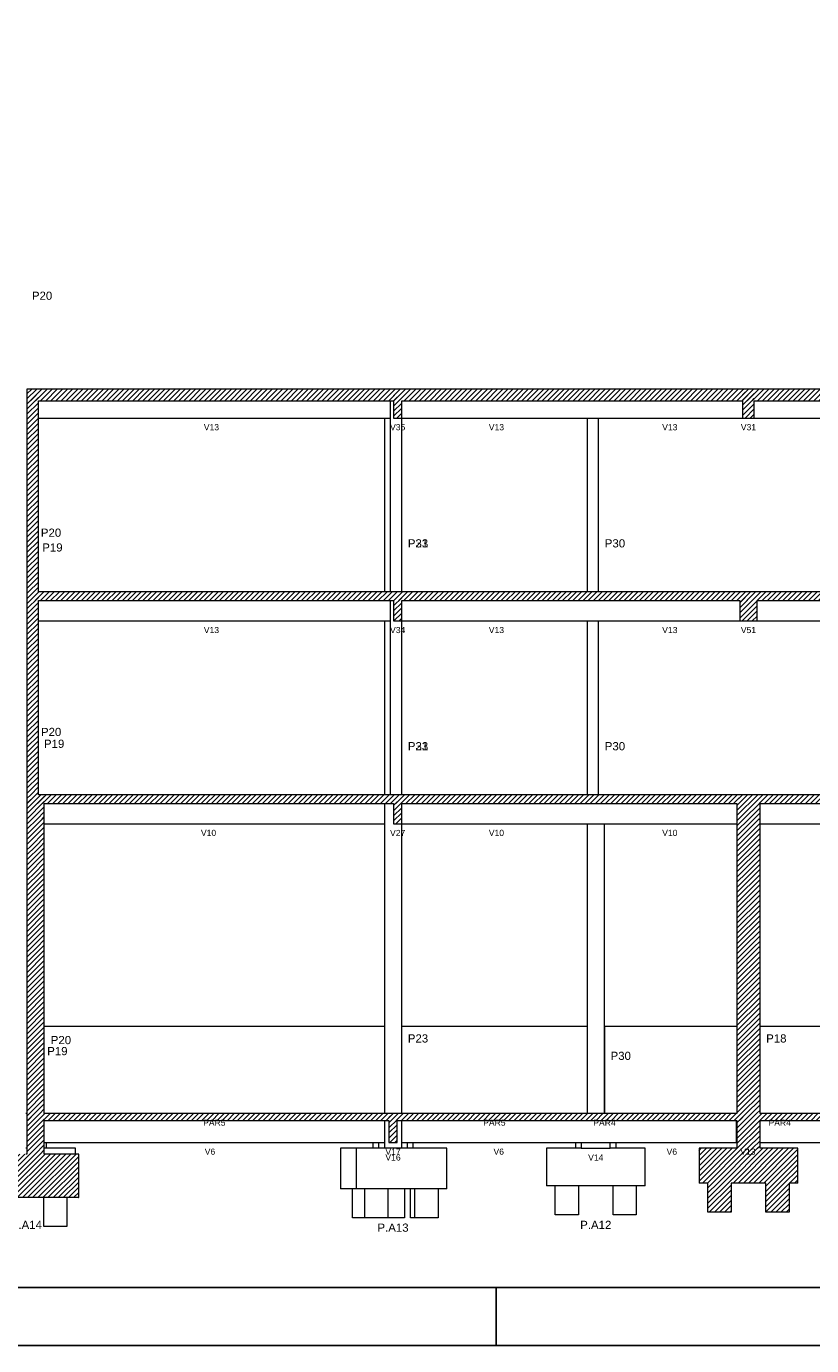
# Model space of a CAD drawing. Header units: millimetres. Extents: x 10 to 1250, y -62 to 528.
# Tile 91 of 256: x 98 to 111, y 69 to 91. Entities that reach past the tile are written whole.
import ezdxf

# ---------------------------------------------------------------- set-up
doc = ezdxf.new("R2010")
doc.units = ezdxf.units.MM
doc.header["$LTSCALE"] = 0.05
for name, color, linetype, lineweight in [('FO-Cotas', 5, 'Continuous', 5), ('FO-Níveis', 9, 'Continuous', 5), ('FO-Pilares pré-moldados', 3, 'Continuous', 20), ('FO-Seção das fundações', 9, 'Continuous', 5), ('FO-Títulos', 7, 'Continuous', 5)]:
    doc.layers.add(name, color=color, linetype=linetype, lineweight=lineweight)
doc.layers.add('FOLHA_PADRÃO', color=7, linetype='Continuous')
doc.styles.add('Arial', font='arial.ttf')
pattern_1 = [(45, (-251.032, -44.80222), (-0.08838835, 0.08838835), [])]

# ---------------------------------------------------------------- blocks, each defined once
blk = doc.blocks.new('A1EST. 1500')
at = {"layer": 'FOLHA_PADRÃO', "color": 1, "linetype": 'Continuous'}
for p, q in [((95.5, 0), (95.5, 1)), ((0, 0), (150.008, 0))]:
    blk.add_line(p, q, dxfattribs=at)
at = {"layer": 'FOLHA_PADRÃO', "color": 6, "linetype": 'Continuous'}
blk.add_lwpolyline([(149, 58.4), (149, 1), (1, 1), (1, 58.4), (149, 58.4)], dxfattribs=at)
blk = doc.blocks.new('CCCCC')
at = {"layer": 'FO-Níveis', "linetype": 'Continuous'}
h = blk.add_hatch(dxfattribs=at)
h.set_pattern_fill('ANSI31', color=256, style=0)
h.set_pattern_definition(pattern_1)
h.paths.add_polyline_path([(-56.727, 30.5647), (-43.787, 30.5647), (-43.787, 30.9647), (-56.727, 30.9647), (-56.727, 30.5647)])
h = blk.add_hatch(dxfattribs=at)
h.set_pattern_fill('ANSI31', color=256, style=0)
h.set_pattern_definition(pattern_1)
h.paths.add_polyline_path([(-56.727, 27.8747), (-56.327, 27.8747), (-56.327, 30.9647), (-56.727, 30.9647), (-56.727, 27.8747)])
h = blk.add_hatch(dxfattribs=at)
h.set_pattern_fill('ANSI31', color=256, style=0)
h.set_pattern_definition(pattern_1)
h.paths.add_polyline_path([(-44.067, 30.5647), (-31.615, 30.5647), (-31.615, 30.9647), (-44.067, 30.9647), (-44.067, 30.5647)])
h = blk.add_hatch(dxfattribs=at)
h.set_pattern_fill('ANSI31', color=256, style=0)
h.set_pattern_definition(pattern_1)
h.paths.add_polyline_path([(-44.067, 29.9647), (-43.787, 29.9647), (-43.787, 30.9647), (-44.067, 30.9647), (-44.067, 29.9647)])
h = blk.add_hatch(dxfattribs=at)
h.set_pattern_fill('ANSI31', color=256, style=0)
h.set_pattern_definition(pattern_1)
h.paths.add_polyline_path([(-32.015, 30.5647), (-24.149, 30.5647), (-24.149, 30.9647), (-32.015, 30.9647), (-32.015, 30.5647)])
h = blk.add_hatch(dxfattribs=at)
h.set_pattern_fill('ANSI31', color=256, style=0)
h.set_pattern_definition(pattern_1)
h.paths.add_polyline_path([(-32.015, 29.9647), (-31.615, 29.9647), (-31.615, 30.9647), (-32.015, 30.9647), (-32.015, 29.9647)])
h = blk.add_hatch(dxfattribs=at)
h.set_pattern_fill('ANSI31', color=256, style=0)
h.set_pattern_definition(pattern_1)
h.paths.add_polyline_path([(-56.727, 23.9647), (-56.327, 23.9647), (-56.327, 27.8747), (-56.727, 27.8747), (-56.727, 23.9647)])
h = blk.add_hatch(dxfattribs=at)
h.set_pattern_fill('ANSI31', color=256, style=0)
h.set_pattern_definition(pattern_1)
h.paths.add_polyline_path([(-56.727, 23.6647), (-43.787, 23.6647), (-43.787, 23.9647), (-56.727, 23.9647), (-56.727, 23.6647)])
h = blk.add_hatch(dxfattribs=at)
h.set_pattern_fill('ANSI31', color=256, style=0)
h.set_pattern_definition(pattern_1)
h.paths.add_polyline_path([(-56.727, 20.8747), (-56.327, 20.8747), (-56.327, 23.9647), (-56.727, 23.9647), (-56.727, 20.8747)])
h = blk.add_hatch(dxfattribs=at)
h.set_pattern_fill('ANSI31', color=256, style=0)
h.set_pattern_definition(pattern_1)
h.paths.add_polyline_path([(-44.067, 23.6647), (-31.5147, 23.6647), (-31.5147, 23.9647), (-44.067, 23.9647), (-44.067, 23.6647)])
h = blk.add_hatch(dxfattribs=at)
h.set_pattern_fill('ANSI31', color=256, style=0)
h.set_pattern_definition(pattern_1)
h.paths.add_polyline_path([(-44.067, 22.9647), (-43.787, 22.9647), (-43.787, 23.9647), (-44.067, 23.9647), (-44.067, 22.9647)])
h = blk.add_hatch(dxfattribs=at)
h.set_pattern_fill('ANSI31', color=256, style=0)
h.set_pattern_definition(pattern_1)
h.paths.add_polyline_path([(-32.115, 22.9647), (-31.515, 22.9647), (-31.515, 23.9647), (-32.115, 23.9647), (-32.115, 22.9647)])
h = blk.add_hatch(dxfattribs=at)
h.set_pattern_fill('ANSI31', color=256, style=0)
h.set_pattern_definition(pattern_1)
h.paths.add_polyline_path([(-32.1147, 23.6647), (-24.149, 23.6647), (-24.149, 23.9647), (-32.1147, 23.9647), (-32.1147, 23.6647)])
h = blk.add_hatch(dxfattribs=at)
h.set_pattern_fill('ANSI31', color=256, style=0)
h.set_pattern_definition(pattern_1)
h.paths.add_polyline_path([(-56.727, 16.9647), (-56.327, 16.9647), (-56.327, 20.8747), (-56.727, 20.8747), (-56.727, 16.9647)])
h = blk.add_hatch(dxfattribs=at)
h.set_pattern_fill('ANSI31', color=256, style=0)
h.set_pattern_definition(pattern_1)
h.paths.add_polyline_path([(-56.727, 16.6647), (-43.787, 16.6647), (-43.787, 16.9647), (-56.727, 16.9647), (-56.727, 16.6647)])
h = blk.add_hatch(dxfattribs=at)
h.set_pattern_fill('ANSI31', color=256, style=0)
h.set_pattern_definition(pattern_1)
h.paths.add_polyline_path([(-56.727, 16.1247), (-56.127, 16.1247), (-56.127, 16.9647), (-56.727, 16.9647), (-56.727, 16.1247)])
h = blk.add_hatch(dxfattribs=at)
h.set_pattern_fill('ANSI31', color=256, style=0)
h.set_pattern_definition(pattern_1)
h.paths.add_polyline_path([(-44.067, 16.6647), (-31.415, 16.6647), (-31.415, 16.9647), (-44.067, 16.9647), (-44.067, 16.6647)])
h = blk.add_hatch(dxfattribs=at)
h.set_pattern_fill('ANSI31', color=256, style=0)
h.set_pattern_definition(pattern_1)
h.paths.add_polyline_path([(-44.067, 15.9647), (-43.787, 15.9647), (-43.787, 16.9647), (-44.067, 16.9647), (-44.067, 15.9647)])
h = blk.add_hatch(dxfattribs=at)
h.set_pattern_fill('ANSI31', color=256, style=0)
h.set_pattern_definition(pattern_1)
h.paths.add_polyline_path([(-32.215, 16.6647), (-24.149, 16.6647), (-24.149, 16.9647), (-32.215, 16.9647), (-32.215, 16.6647)])
h = blk.add_hatch(dxfattribs=at)
h.set_pattern_fill('ANSI31', color=256, style=0)
h.set_pattern_definition(pattern_1)
h.paths.add_polyline_path([(-32.215, 16.1247), (-31.415, 16.1247), (-31.415, 16.9647), (-32.215, 16.9647), (-32.215, 16.1247)])
h = blk.add_hatch(dxfattribs=at)
h.set_pattern_fill('ANSI31', color=256, style=0)
h.set_pattern_definition(pattern_1)
h.paths.add_polyline_path([(-56.727, 15.1847), (-56.127, 15.1847), (-56.127, 16.1247), (-56.727, 16.1247), (-56.727, 15.1847)])
h = blk.add_hatch(dxfattribs=at)
h.set_pattern_fill('ANSI31', color=256, style=0)
h.set_pattern_definition(pattern_1)
h.paths.add_polyline_path([(-32.215, 15.1847), (-31.415, 15.1847), (-31.415, 16.1247), (-32.215, 16.1247), (-32.215, 15.1847)])
h = blk.add_hatch(dxfattribs=at)
h.set_pattern_fill('ANSI31', color=256, style=0)
h.set_pattern_definition(pattern_1)
h.paths.add_polyline_path([(-56.727, 14.2647), (-56.127, 14.2647), (-56.127, 15.1847), (-56.727, 15.1847), (-56.727, 14.2647)])
h = blk.add_hatch(dxfattribs=at)
h.set_pattern_fill('ANSI31', color=256, style=0)
h.set_pattern_definition(pattern_1)
h.paths.add_polyline_path([(-32.215, 14.2647), (-31.415, 14.2647), (-31.415, 15.1847), (-32.215, 15.1847), (-32.215, 14.2647)])
h = blk.add_hatch(dxfattribs=at)
h.set_pattern_fill('ANSI31', color=256, style=0)
h.set_pattern_definition(pattern_1)
h.paths.add_polyline_path([(-56.727, 11.7047), (-56.127, 11.7047), (-56.127, 14.2647), (-56.727, 14.2647), (-56.727, 11.7047)])
h = blk.add_hatch(dxfattribs=at)
h.set_pattern_fill('ANSI31', color=256, style=0)
h.set_pattern_definition(pattern_1)
h.paths.add_polyline_path([(-32.215, 11.7047), (-31.415, 11.7047), (-31.415, 14.2647), (-32.215, 14.2647), (-32.215, 11.7047)])
h = blk.add_hatch(dxfattribs=at)
h.set_pattern_fill('ANSI31', color=256, style=0)
h.set_pattern_definition(pattern_1)
h.paths.add_polyline_path([(-56.727, 5.9647), (-56.127, 5.9647), (-56.127, 11.7047), (-56.727, 11.7047), (-56.727, 5.9647)])
h = blk.add_hatch(dxfattribs=at)
h.set_pattern_fill('ANSI31', color=256, style=0)
h.set_pattern_definition(pattern_1)
h.paths.add_polyline_path([(-32.215, 5.9647), (-31.415, 5.9647), (-31.415, 11.7047), (-32.215, 11.7047), (-32.215, 5.9647)])
h = blk.add_hatch(dxfattribs=at)
h.set_pattern_fill('ANSI31', color=256, style=0)
h.set_pattern_definition(pattern_1)
h.paths.add_polyline_path([(-56.727, 5.7247), (-43.947, 5.7247), (-43.947, 5.9647), (-56.727, 5.9647), (-56.727, 5.7247)])
h = blk.add_hatch(dxfattribs=at)
h.set_pattern_fill('ANSI31', color=256, style=0)
h.set_pattern_definition(pattern_1)
h.paths.add_polyline_path([(-56.727, 4.5647), (-56.127, 4.5647), (-56.127, 5.9647), (-56.727, 5.9647), (-56.727, 4.5647)])
h = blk.add_hatch(dxfattribs=at)
h.set_pattern_fill('ANSI31', color=256, style=0)
h.set_pattern_definition(pattern_1)
h.paths.add_polyline_path([(-44.227, 5.7247), (-31.415, 5.7247), (-31.415, 5.9647), (-44.227, 5.9647), (-44.227, 5.7247)])
h = blk.add_hatch(dxfattribs=at)
h.set_pattern_fill('ANSI31', color=256, style=0)
h.set_pattern_definition(pattern_1)
h.paths.add_polyline_path([(-44.227, 4.9647), (-43.947, 4.9647), (-43.947, 5.9647), (-44.227, 5.9647), (-44.227, 4.9647)])
h = blk.add_hatch(dxfattribs=at)
h.set_pattern_fill('ANSI31', color=256, style=0)
h.set_pattern_definition(pattern_1)
h.paths.add_polyline_path([(-32.2342, 5.7247), (-23.689, 5.7247), (-23.689, 5.9647), (-32.2342, 5.9647), (-32.2342, 5.7247)])
h = blk.add_hatch(dxfattribs=at)
h.set_pattern_fill('ANSI31', color=256, style=0)
h.set_pattern_definition(pattern_1)
h.paths.add_polyline_path([(-32.215, 4.7647), (-31.415, 4.7647), (-31.415, 5.9647), (-32.215, 5.9647), (-32.215, 4.7647)])
h = blk.add_hatch(dxfattribs=at)
h.set_pattern_fill('ANSI31', color=256, style=0)
h.set_pattern_definition(pattern_1)
h.paths.add_polyline_path([(-58.5553, 3.0647), (-54.9387, 3.0647), (-54.9387, 4.5647), (-58.5553, 4.5647), (-58.5553, 3.0647)])
h = blk.add_hatch(dxfattribs=at)
h.set_pattern_fill('ANSI31', color=256, style=0)
h.set_pattern_definition(pattern_1)
h.paths.add_polyline_path([(-33.515, 3.5647), (-30.115, 3.5647), (-30.115, 4.7647), (-33.515, 4.7647), (-33.515, 3.5647)])
h = blk.add_hatch(dxfattribs=at)
h.set_pattern_fill('ANSI31', color=256, style=0)
h.set_pattern_definition(pattern_1)
h.paths.add_polyline_path([(-33.215, 3.5647), (-32.415, 3.5647), (-32.415, 2.5647), (-33.215, 2.5647), (-33.215, 3.5647)])
h = blk.add_hatch(dxfattribs=at)
h.set_pattern_fill('ANSI31', color=256, style=0)
h.set_pattern_definition(pattern_1)
h.paths.add_polyline_path([(-31.215, 3.5647), (-30.415, 3.5647), (-30.415, 2.5647), (-31.215, 2.5647), (-31.215, 3.5647)])
at = {"layer": 'FO-Cotas'}
for p, q in [((-44.187, 30.5647), (-44.187, 29.9647)), ((-56.327, 29.9647), (-44.387, 29.9647)), ((-44.387, 29.9647), (-44.387, 27.8747)), ((-44.387, 29.9647), (-44.187, 29.9647)), ((-44.187, 29.9647), (-44.187, 27.8747)), ((-43.787, 29.9647), (-37.387, 29.9647)), ((-43.787, 27.8747), (-43.787, 29.9647)), ((-37.387, 29.9647), (-37.387, 27.8747)), ((-37.387, 29.9647), (-37.247, 29.9647)), ((-37.247, 29.9647), (-37.107, 29.9647)), ((-37.107, 29.9647), (-36.9892, 29.9647)), ((-36.9892, 29.9647), (-36.987, 29.9647)), ((-36.987, 27.8747), (-36.987, 29.9647)), ((-36.987, 29.9647), (-36.9848, 29.9647)), ((-36.9848, 29.9647), (-32.015, 29.9647)), ((-31.615, 29.9647), (-30.8402, 29.9647)), ((-30.8402, 29.9647), (-30.8358, 29.9647)), ((-30.8358, 29.9647), (-24.689, 29.9647)), ((-44.387, 27.8747), (-44.387, 23.9647)), ((-44.187, 27.8747), (-44.187, 23.9647)), ((-43.787, 23.9647), (-43.787, 27.8747)), ((-37.387, 27.8747), (-37.387, 23.9647)), ((-36.987, 23.9647), (-36.987, 27.8747)), ((-44.187, 23.6647), (-44.187, 22.9647)), ((-56.327, 22.9647), (-44.387, 22.9647)), ((-44.387, 22.9647), (-44.387, 20.8747)), ((-44.387, 22.9647), (-44.187, 22.9647)), ((-44.187, 22.9647), (-44.187, 20.8747)), ((-43.787, 22.9647), (-37.387, 22.9647)), ((-43.787, 20.8747), (-43.787, 22.9647)), ((-37.387, 22.9647), (-37.387, 20.8747)), ((-37.387, 22.9647), (-37.3864, 22.9647)), ((-37.3864, 22.9647), (-37.247, 22.9647)), ((-37.247, 22.9647), (-37.2464, 22.9647)), ((-37.2464, 22.9647), (-37.107, 22.9647)), ((-37.107, 22.9647), (-37.1064, 22.9647)), ((-37.1064, 22.9647), (-36.9892, 22.9647)), ((-36.9892, 22.9647), (-36.987, 22.9647)), ((-36.987, 20.8747), (-36.987, 22.9647)), ((-36.987, 22.9647), (-36.9848, 22.9647)), ((-36.9848, 22.9647), (-32.115, 22.9647)), ((-31.515, 22.9647), (-24.689, 22.9647)), ((-44.387, 20.8747), (-44.387, 16.9647)), ((-44.187, 20.8747), (-44.187, 16.9647)), ((-43.787, 16.9647), (-43.787, 20.8747)), ((-37.387, 20.8747), (-37.387, 16.9647)), ((-36.987, 16.9647), (-36.987, 20.8747)), ((-44.387, 16.6647), (-44.387, 16.1247)), ((-56.127, 15.9647), (-44.387, 15.9647)), ((-44.387, 16.1247), (-44.387, 15.9647)), ((-44.387, 15.9647), (-44.387, 15.1847)), ((-43.787, 15.9647), (-37.387, 15.9647)), ((-43.787, 15.1847), (-43.787, 15.9647)), ((-37.387, 15.9647), (-37.387, 15.1847)), ((-37.387, 15.9647), (-37.247, 15.9647)), ((-37.247, 15.9647), (-37.107, 15.9647)), ((-37.107, 15.9647), (-36.7886, 15.9647)), ((-36.7886, 15.9647), (-36.787, 15.9647)), ((-36.787, 15.1847), (-36.787, 15.9647)), ((-36.787, 15.9647), (-36.7854, 15.9647)), ((-36.7854, 15.9647), (-32.215, 15.9647)), ((-31.415, 15.9647), (-24.689, 15.9647)), ((-44.387, 15.1847), (-44.387, 14.2647)), ((-43.787, 14.2647), (-43.787, 15.1847)), ((-37.387, 15.1847), (-37.387, 14.2647)), ((-36.787, 14.2647), (-36.787, 15.1847)), ((-44.387, 14.2647), (-44.387, 11.7047)), ((-43.787, 11.7047), (-43.787, 14.2647)), ((-37.387, 14.2647), (-37.387, 11.7047)), ((-36.787, 11.7047), (-36.787, 14.2647)), ((-44.387, 11.7047), (-44.387, 8.9647)), ((-43.787, 8.9647), (-43.787, 11.7047)), ((-37.387, 11.7047), (-37.387, 8.9647)), ((-36.787, 8.9647), (-36.787, 11.7047)), ((-44.387, 8.9647), (-56.127, 8.9647)), ((-44.387, 8.9647), (-44.387, 7.9647)), ((-37.387, 8.9647), (-43.787, 8.9647)), ((-43.787, 7.9647), (-43.787, 8.9647)), ((-37.387, 8.9647), (-37.387, 7.9647)), ((-36.7848, 8.9647), (-36.787, 8.9647)), ((-36.787, 7.9647), (-36.787, 8.9647)), ((-36.7848, 8.9647), (-36.7848, 7.9647)), ((-32.215, 8.9647), (-36.7848, 8.9647)), ((-24.689, 8.9647), (-31.415, 8.9647)), ((-44.387, 7.9647), (-44.387, 5.9647)), ((-43.787, 5.9647), (-43.787, 7.9647)), ((-37.387, 7.9647), (-37.387, 5.9647)), ((-36.787, 5.9647), (-36.787, 7.9647)), ((-36.7848, 7.9647), (-36.7848, 5.9647)), ((-56.727, 5.9647), (-56.767, 5.9647)), ((-44.387, 5.7247), (-44.387, 4.9647)), ((-43.787, 4.9647), (-43.787, 5.7247)), ((-32.2342, 5.7247), (-32.2342, 4.9647)), ((-56.727, 4.7647), (-56.767, 4.7647)), ((-56.127, 4.9647), (-56.047, 4.9647)), ((-56.047, 4.7647), (-56.127, 4.7647)), ((-56.047, 4.7647), (-56.047, 4.9647)), ((-56.047, 4.9647), (-44.787, 4.9647)), ((-55.047, 4.7647), (-56.047, 4.7647)), ((-55.047, 4.5647), (-55.047, 4.7647)), ((-45.8953, 4.7647), (-45.8953, 3.3647)), ((-45.3644, 4.7647), (-45.8953, 4.7647)), ((-45.3644, 4.7647), (-45.3644, 3.3647)), ((-44.787, 4.7647), (-45.3644, 4.7647)), ((-44.787, 4.9647), (-44.787, 4.7647)), ((-44.787, 4.9647), (-44.587, 4.9647)), ((-44.587, 4.7647), (-44.787, 4.7647)), ((-44.587, 4.9647), (-44.587, 4.7647)), ((-44.587, 4.9647), (-44.387, 4.9647)), ((-44.387, 4.7647), (-44.587, 4.7647)), ((-44.387, 4.9647), (-44.387, 4.7647)), ((-43.787, 4.7647), (-44.387, 4.7647)), ((-43.787, 4.9647), (-43.587, 4.9647)), ((-43.787, 4.7647), (-43.787, 4.9647)), ((-43.587, 4.7647), (-43.787, 4.7647)), ((-43.587, 4.7647), (-43.587, 4.9647)), ((-43.587, 4.9647), (-43.387, 4.9647)), ((-43.387, 4.7647), (-43.587, 4.7647)), ((-43.387, 4.7647), (-43.387, 4.9647)), ((-43.387, 4.9647), (-37.787, 4.9647)), ((-42.2787, 4.7647), (-43.387, 4.7647)), ((-42.2323, 4.7647), (-42.2787, 4.7647)), ((-42.2323, 3.3647), (-42.2323, 4.7647)), ((-38.787, 4.7647), (-38.787, 3.4647)), ((-37.787, 4.7647), (-38.787, 4.7647)), ((-37.787, 4.9647), (-37.787, 4.7647)), ((-37.787, 4.9647), (-37.587, 4.9647)), ((-37.587, 4.7647), (-37.787, 4.7647)), ((-37.587, 4.9647), (-37.587, 4.7647)), ((-37.587, 4.9647), (-37.387, 4.9647)), ((-37.587, 4.7647), (-37.387, 4.7647)), ((-37.387, 4.9647), (-37.087, 4.9647)), ((-37.387, 4.7647), (-36.787, 4.7647)), ((-37.087, 4.9647), (-36.7892, 4.9647)), ((-36.7892, 4.9647), (-36.787, 4.9647)), ((-36.787, 4.9647), (-36.7848, 4.9647)), ((-36.787, 4.7647), (-36.587, 4.7647)), ((-36.7848, 4.9647), (-36.587, 4.9647)), ((-36.587, 4.7647), (-36.587, 4.9647)), ((-36.587, 4.9647), (-36.387, 4.9647)), ((-36.387, 4.7647), (-36.587, 4.7647)), ((-36.387, 4.7647), (-36.387, 4.9647)), ((-36.387, 4.9647), (-32.2342, 4.9647)), ((-35.387, 4.7647), (-36.387, 4.7647)), ((-35.387, 3.4647), (-35.387, 4.7647)), ((-32.2342, 4.9647), (-32.215, 4.9647)), ((-31.415, 4.9647), (-24.889, 4.9647)), ((-45.487, 3.3647), (-45.8953, 3.3647)), ((-45.487, 2.3647), (-45.487, 3.3647)), ((-45.3644, 3.3647), (-45.487, 3.3647)), ((-45.0644, 3.3647), (-45.3644, 3.3647)), ((-45.0644, 2.3647), (-45.0644, 3.3647)), ((-44.687, 3.3647), (-45.0644, 3.3647)), ((-44.487, 3.3647), (-44.687, 3.3647)), ((-44.2644, 3.3647), (-44.487, 3.3647)), ((-44.2644, 3.3647), (-44.2644, 2.3647)), ((-43.687, 3.3647), (-44.2644, 3.3647)), ((-43.687, 3.3647), (-43.687, 2.3647)), ((-43.487, 3.3647), (-43.687, 3.3647)), ((-43.487, 2.3647), (-43.487, 3.3647)), ((-43.3323, 3.3647), (-43.487, 3.3647)), ((-43.3323, 2.3647), (-43.3323, 3.3647)), ((-42.687, 3.3647), (-43.3323, 3.3647)), ((-42.5323, 3.3647), (-42.687, 3.3647)), ((-42.5323, 3.3647), (-42.5323, 2.3647)), ((-42.2787, 3.3647), (-42.5323, 3.3647)), ((-42.2323, 3.3647), (-42.2787, 3.3647)), ((-38.487, 3.4647), (-38.787, 3.4647)), ((-38.487, 2.4647), (-38.487, 3.4647)), ((-37.687, 3.4647), (-38.487, 3.4647)), ((-37.687, 3.4647), (-37.687, 2.4647)), ((-36.487, 3.4647), (-37.687, 3.4647)), ((-36.487, 2.4647), (-36.487, 3.4647)), ((-35.687, 3.4647), (-36.487, 3.4647)), ((-35.687, 3.4647), (-35.687, 2.4647)), ((-35.387, 3.4647), (-35.687, 3.4647)), ((-56.147, 2.4647), (-56.147, 3.0647)), ((-55.347, 3.0647), (-55.347, 2.4647)), ((-56.147, 2.0647), (-56.147, 2.4647)), ((-55.347, 2.4647), (-55.347, 2.0647)), ((-45.0644, 2.3647), (-45.487, 2.3647)), ((-44.687, 2.3647), (-45.0644, 2.3647)), ((-44.487, 2.3647), (-44.687, 2.3647)), ((-44.2644, 2.3647), (-44.487, 2.3647)), ((-43.687, 2.3647), (-44.2644, 2.3647)), ((-43.3323, 2.3647), (-43.487, 2.3647)), ((-42.687, 2.3647), (-43.3323, 2.3647)), ((-42.5323, 2.3647), (-42.687, 2.3647)), ((-37.687, 2.4647), (-38.487, 2.4647)), ((-35.687, 2.4647), (-36.487, 2.4647)), ((-55.347, 2.0647), (-56.147, 2.0647))]:
    blk.add_line(p, q, dxfattribs=at)
at = {"layer": 'FO-Títulos'}
for p, q in [((-56.727, 30.9647), (-56.727, 30.5647)), ((-56.527, 30.9647), (-56.727, 30.9647)), ((-56.327, 30.9647), (-56.527, 30.9647)), ((-44.387, 30.9647), (-56.327, 30.9647)), ((-44.187, 30.9647), (-44.387, 30.9647)), ((-44.067, 30.9647), (-44.187, 30.9647)), ((-43.927, 30.9647), (-44.067, 30.9647)), ((-43.787, 30.9647), (-43.927, 30.9647)), ((-37.387, 30.9647), (-43.787, 30.9647)), ((-37.247, 30.9647), (-37.387, 30.9647)), ((-37.107, 30.9647), (-37.247, 30.9647)), ((-36.9892, 30.9647), (-37.107, 30.9647)), ((-36.987, 30.9647), (-36.9892, 30.9647)), ((-36.9848, 30.9647), (-36.987, 30.9647)), ((-32.015, 30.9647), (-36.9848, 30.9647)), ((-31.815, 30.9647), (-32.015, 30.9647)), ((-31.615, 30.9647), (-31.815, 30.9647)), ((-30.8402, 30.9647), (-31.615, 30.9647)), ((-30.8358, 30.9647), (-30.8402, 30.9647)), ((-24.689, 30.9647), (-30.8358, 30.9647)), ((-56.727, 30.5647), (-56.727, 29.9647)), ((-56.327, 29.9647), (-56.327, 30.5647)), ((-56.327, 30.5647), (-44.387, 30.5647)), ((-44.387, 30.5647), (-44.187, 30.5647)), ((-44.187, 30.5647), (-44.067, 30.5647)), ((-44.067, 30.5647), (-44.067, 29.9647)), ((-43.787, 29.9647), (-43.787, 30.5647)), ((-43.787, 30.5647), (-37.387, 30.5647)), ((-37.387, 30.5647), (-37.247, 30.5647)), ((-37.247, 30.5647), (-37.107, 30.5647)), ((-37.107, 30.5647), (-36.9892, 30.5647)), ((-36.9892, 30.5647), (-36.987, 30.5647)), ((-36.987, 30.5647), (-36.9848, 30.5647)), ((-36.9848, 30.5647), (-32.015, 30.5647)), ((-32.015, 30.5647), (-32.015, 29.9647)), ((-31.615, 29.9647), (-31.615, 30.5647)), ((-31.615, 30.5647), (-30.8402, 30.5647)), ((-30.8402, 30.5647), (-30.8358, 30.5647)), ((-30.8358, 30.5647), (-24.689, 30.5647)), ((-56.727, 29.9647), (-56.727, 27.8747)), ((-56.327, 27.8747), (-56.327, 29.9647)), ((-44.067, 29.9647), (-43.927, 29.9647)), ((-43.927, 29.9647), (-43.787, 29.9647)), ((-32.015, 29.9647), (-31.815, 29.9647)), ((-31.815, 29.9647), (-31.615, 29.9647)), ((-56.727, 27.8747), (-56.727, 23.9647)), ((-56.327, 23.9647), (-56.327, 27.8747)), ((-56.727, 23.9647), (-56.727, 23.6647)), ((-44.387, 23.9647), (-56.327, 23.9647)), ((-44.187, 23.9647), (-44.387, 23.9647)), ((-44.067, 23.9647), (-44.187, 23.9647)), ((-43.927, 23.9647), (-44.067, 23.9647)), ((-43.787, 23.9647), (-43.927, 23.9647)), ((-37.387, 23.9647), (-43.787, 23.9647)), ((-37.3864, 23.9647), (-37.387, 23.9647)), ((-37.247, 23.9647), (-37.3864, 23.9647)), ((-37.2464, 23.9647), (-37.247, 23.9647)), ((-37.107, 23.9647), (-37.2464, 23.9647)), ((-37.1064, 23.9647), (-37.107, 23.9647)), ((-36.9892, 23.9647), (-37.1064, 23.9647)), ((-36.987, 23.9647), (-36.9892, 23.9647)), ((-36.9848, 23.9647), (-36.987, 23.9647)), ((-32.115, 23.9647), (-36.9848, 23.9647)), ((-32.1147, 23.9647), (-32.115, 23.9647)), ((-31.8144, 23.9647), (-32.1147, 23.9647)), ((-31.515, 23.9647), (-31.8144, 23.9647)), ((-31.5147, 23.9647), (-31.515, 23.9647)), ((-24.689, 23.9647), (-31.5147, 23.9647)), ((-56.727, 23.6647), (-56.727, 22.9647)), ((-56.327, 22.9647), (-56.327, 23.6647)), ((-56.327, 23.6647), (-44.387, 23.6647)), ((-44.387, 23.6647), (-44.187, 23.6647)), ((-44.187, 23.6647), (-44.067, 23.6647)), ((-44.067, 23.6647), (-44.067, 22.9647)), ((-43.787, 22.9647), (-43.787, 23.6647)), ((-43.787, 23.6647), (-37.387, 23.6647)), ((-37.387, 23.6647), (-37.3864, 23.6647)), ((-37.3864, 23.6647), (-37.247, 23.6647)), ((-37.247, 23.6647), (-37.2464, 23.6647)), ((-37.2464, 23.6647), (-37.107, 23.6647)), ((-37.107, 23.6647), (-37.1064, 23.6647)), ((-37.1064, 23.6647), (-36.9892, 23.6647)), ((-36.9892, 23.6647), (-36.987, 23.6647)), ((-36.987, 23.6647), (-36.9848, 23.6647)), ((-36.9848, 23.6647), (-32.115, 23.6647)), ((-32.115, 23.6647), (-32.115, 22.9647)), ((-31.515, 22.9647), (-31.515, 23.6647)), ((-31.5147, 23.6647), (-24.689, 23.6647)), ((-56.727, 22.9647), (-56.727, 20.8747)), ((-56.327, 20.8747), (-56.327, 22.9647)), ((-44.067, 22.9647), (-43.927, 22.9647)), ((-43.927, 22.9647), (-43.787, 22.9647)), ((-32.115, 22.9647), (-31.8144, 22.9647)), ((-31.8144, 22.9647), (-31.515, 22.9647)), ((-56.727, 20.8747), (-56.727, 16.9647)), ((-56.327, 16.9647), (-56.327, 20.8747)), ((-56.727, 16.9647), (-56.727, 16.6647)), ((-56.127, 16.9647), (-56.327, 16.9647)), ((-44.387, 16.9647), (-56.127, 16.9647)), ((-44.187, 16.9647), (-44.387, 16.9647)), ((-44.067, 16.9647), (-44.187, 16.9647)), ((-43.927, 16.9647), (-44.067, 16.9647)), ((-43.787, 16.9647), (-43.927, 16.9647)), ((-37.387, 16.9647), (-43.787, 16.9647)), ((-37.247, 16.9647), (-37.387, 16.9647)), ((-37.107, 16.9647), (-37.247, 16.9647)), ((-36.987, 16.9647), (-37.107, 16.9647)), ((-36.7886, 16.9647), (-36.987, 16.9647)), ((-36.787, 16.9647), (-36.7886, 16.9647)), ((-36.7854, 16.9647), (-36.787, 16.9647)), ((-32.215, 16.9647), (-36.7854, 16.9647)), ((-32.115, 16.9647), (-32.215, 16.9647)), ((-31.815, 16.9647), (-32.115, 16.9647)), ((-31.515, 16.9647), (-31.815, 16.9647)), ((-31.415, 16.9647), (-31.515, 16.9647)), ((-24.689, 16.9647), (-31.415, 16.9647)), ((-56.727, 16.6647), (-56.727, 16.1247)), ((-56.127, 16.1247), (-56.127, 16.6647)), ((-56.127, 16.6647), (-44.387, 16.6647)), ((-44.387, 16.6647), (-44.067, 16.6647)), ((-44.067, 16.6647), (-44.067, 16.1247)), ((-43.787, 16.1247), (-43.787, 16.6647)), ((-43.787, 16.6647), (-37.387, 16.6647)), ((-37.387, 16.6647), (-37.247, 16.6647)), ((-37.247, 16.6647), (-37.107, 16.6647)), ((-37.107, 16.6647), (-36.7886, 16.6647)), ((-36.7886, 16.6647), (-36.787, 16.6647)), ((-36.787, 16.6647), (-36.7854, 16.6647)), ((-36.7854, 16.6647), (-32.215, 16.6647)), ((-32.215, 16.6647), (-32.215, 16.1247)), ((-31.415, 16.1247), (-31.415, 16.6647)), ((-31.415, 16.6647), (-24.689, 16.6647)), ((-56.727, 16.1247), (-56.727, 15.9647)), ((-56.727, 15.9647), (-56.727, 15.1847)), ((-56.127, 15.9647), (-56.127, 16.1247)), ((-56.127, 15.1847), (-56.127, 15.9647)), ((-44.067, 16.1247), (-44.067, 15.9647)), ((-44.067, 15.9647), (-43.927, 15.9647)), ((-43.927, 15.9647), (-43.787, 15.9647)), ((-43.787, 15.9647), (-43.787, 16.1247)), ((-32.215, 16.1247), (-32.215, 15.9647)), ((-32.215, 15.9647), (-32.215, 15.1847)), ((-31.415, 15.9647), (-31.415, 16.1247)), ((-31.415, 15.1847), (-31.415, 15.9647)), ((-56.727, 15.1847), (-56.727, 14.2647)), ((-56.127, 14.2647), (-56.127, 15.1847)), ((-32.215, 15.1847), (-32.215, 14.2647)), ((-31.415, 14.2647), (-31.415, 15.1847)), ((-56.727, 14.2647), (-56.727, 11.7047)), ((-56.127, 11.7047), (-56.127, 14.2647)), ((-32.215, 14.2647), (-32.215, 11.7047)), ((-31.415, 11.7047), (-31.415, 14.2647)), ((-56.727, 11.7047), (-56.727, 5.9647)), ((-56.127, 8.9647), (-56.127, 11.7047)), ((-32.215, 11.7047), (-32.215, 8.9647)), ((-31.415, 8.9647), (-31.415, 11.7047)), ((-56.127, 7.9647), (-56.127, 8.9647)), ((-32.215, 8.9647), (-32.215, 7.9647)), ((-31.415, 7.9647), (-31.415, 8.9647)), ((-56.127, 5.9647), (-56.127, 7.9647)), ((-32.215, 7.9647), (-32.215, 5.9647)), ((-31.415, 5.9647), (-31.415, 7.9647)), ((-56.727, 5.9647), (-56.727, 5.7247)), ((-56.047, 5.9647), (-56.127, 5.9647)), ((-44.787, 5.9647), (-56.047, 5.9647)), ((-44.587, 5.9647), (-44.787, 5.9647)), ((-44.387, 5.9647), (-44.587, 5.9647)), ((-44.227, 5.9647), (-44.387, 5.9647)), ((-44.087, 5.9647), (-44.227, 5.9647)), ((-43.947, 5.9647), (-44.087, 5.9647)), ((-43.787, 5.9647), (-43.947, 5.9647)), ((-43.587, 5.9647), (-43.787, 5.9647)), ((-43.387, 5.9647), (-43.587, 5.9647)), ((-37.787, 5.9647), (-43.387, 5.9647)), ((-37.587, 5.9647), (-37.787, 5.9647)), ((-37.387, 5.9647), (-37.587, 5.9647)), ((-37.087, 5.9647), (-37.387, 5.9647)), ((-36.7892, 5.9647), (-37.087, 5.9647)), ((-36.787, 5.9647), (-36.7892, 5.9647)), ((-36.7848, 5.9647), (-36.787, 5.9647)), ((-36.587, 5.9647), (-36.7848, 5.9647)), ((-36.387, 5.9647), (-36.587, 5.9647)), ((-32.2342, 5.9647), (-36.387, 5.9647)), ((-32.215, 5.9647), (-32.2342, 5.9647)), ((-24.889, 5.9647), (-31.415, 5.9647)), ((-56.727, 5.7247), (-56.727, 4.7647)), ((-56.127, 4.9647), (-56.127, 5.7247)), ((-56.127, 5.7247), (-56.047, 5.7247)), ((-56.047, 5.7247), (-44.787, 5.7247)), ((-44.787, 5.7247), (-44.587, 5.7247)), ((-44.587, 5.7247), (-44.387, 5.7247)), ((-44.387, 5.7247), (-44.227, 5.7247)), ((-44.227, 5.7247), (-44.227, 4.9647)), ((-43.947, 4.9647), (-43.947, 5.7247)), ((-43.947, 5.7247), (-43.787, 5.7247)), ((-43.787, 5.7247), (-43.587, 5.7247)), ((-43.587, 5.7247), (-43.387, 5.7247)), ((-43.387, 5.7247), (-37.787, 5.7247)), ((-37.787, 5.7247), (-37.587, 5.7247)), ((-37.587, 5.7247), (-37.387, 5.7247)), ((-37.387, 5.7247), (-37.087, 5.7247)), ((-37.087, 5.7247), (-36.7892, 5.7247)), ((-36.7892, 5.7247), (-36.787, 5.7247)), ((-36.787, 5.7247), (-36.7848, 5.7247)), ((-36.7848, 5.7247), (-36.587, 5.7247)), ((-36.587, 5.7247), (-36.387, 5.7247)), ((-36.387, 5.7247), (-32.2342, 5.7247)), ((-32.2342, 5.7247), (-32.215, 5.7247)), ((-32.215, 5.7247), (-32.215, 4.9647)), ((-31.415, 4.9647), (-31.415, 5.7247)), ((-31.415, 5.7247), (-24.889, 5.7247)), ((-56.727, 4.5647), (-56.767, 4.5647)), ((-56.727, 4.7647), (-56.727, 4.5647)), ((-56.127, 4.7647), (-56.127, 4.9647)), ((-56.127, 4.5647), (-56.127, 4.7647)), ((-55.047, 4.5647), (-56.127, 4.5647)), ((-54.9387, 4.5647), (-55.047, 4.5647)), ((-54.9387, 3.0647), (-54.9387, 4.5647)), ((-44.227, 4.9647), (-44.087, 4.9647)), ((-44.087, 4.9647), (-43.947, 4.9647)), ((-33.515, 4.7647), (-33.515, 3.5647)), ((-32.215, 4.7647), (-33.515, 4.7647)), ((-32.215, 4.9647), (-32.215, 4.7647)), ((-31.415, 4.7647), (-31.415, 4.9647)), ((-30.115, 4.7647), (-31.415, 4.7647)), ((-30.115, 3.5647), (-30.115, 4.7647)), ((-33.215, 3.5647), (-33.515, 3.5647)), ((-33.215, 2.5647), (-33.215, 3.5647)), ((-32.415, 3.5647), (-32.415, 2.5647)), ((-31.215, 3.5647), (-32.415, 3.5647)), ((-31.215, 2.5647), (-31.215, 3.5647)), ((-30.415, 3.5647), (-30.415, 2.5647)), ((-30.115, 3.5647), (-30.415, 3.5647)), ((-56.147, 3.0647), (-57.347, 3.0647)), ((-55.347, 3.0647), (-56.147, 3.0647)), ((-54.9387, 3.0647), (-55.347, 3.0647)), ((-32.415, 2.5647), (-33.215, 2.5647)), ((-30.415, 2.5647), (-31.215, 2.5647))]:
    blk.add_line(p, q, dxfattribs=at)
at = {"layer": 'FO-Pilares pré-moldados', "char_height": 0.2824, "line_spacing_factor": 0.798, "style": 'Arial'}
for s, insert, attachment_point in [('P20', (-56.5552, 34.0411), 7), ('P20', (-56.246, 25.8645), 7), ('P19', (-56.1985, 25.3535), 7), ('P31', (-43.5752, 25.4961), 7), ('P23', (-43.5752, 25.4961), 7), ('P30', (-36.7752, 25.4961), 7), ('P20', (-56.243, 18.988), 7), ('P19', (-56.1392, 18.5801), 7), ('P31', (-43.5752, 18.4961), 7), ('P23', (-43.5752, 18.4961), 7), ('P30', (-36.7752, 18.4961), 7), ('P20', (-55.9045, 8.3551), 7), ('P23', (-43.5752, 8.4111), 7), ('P18', (-31.2032, 8.4111), 7), ('P19', (-56.0274, 7.974), 7), ('P30', (-36.5752, 7.8111), 7), ('P.A14', (-56.747, 1.9821), 8), ('P.A12', (-37.087, 1.9821), 8), ('P.A13', (-44.087, 1.8821), 8)]:
    blk.add_mtext(s, dxfattribs=dict(at, insert=insert, attachment_point=attachment_point))
at = {"layer": 'FO-Seção das fundações', "char_height": 0.2118, "attachment_point": 8, "line_spacing_factor": 0.798, "style": 'Arial'}
for s, insert in [('V13', (-50.357, 29.5411)), ('V35', (-43.927, 29.5411)), ('V13', (-40.517, 29.5411)), ('V13', (-34.531, 29.5411)), ('V31', (-31.815, 29.5411)), ('V13', (-50.3571, 22.5411)), ('V34', (-43.927, 22.5411)), ('V13', (-40.5167, 22.5411)), ('V13', (-34.5304, 22.5411)), ('V51', (-31.815, 22.5411)), ('V10', (-50.457, 15.5411)), ('V27', (-43.927, 15.5411)), ('V10', (-40.517, 15.5411)), ('V10', (-34.531, 15.5411)), ('PAR5', (-50.257, 5.5411)), ('PAR5', (-40.587, 5.5411)), ('PAR4', (-36.787, 5.5411)), ('PAR4', (-30.7358, 5.5411)), ('V6', (-50.407, 4.5411)), ('V17', (-44.087, 4.5411)), ('V16', (-44.087, 4.3411)), ('V6', (-40.437, 4.5411)), ('V14', (-37.087, 4.3411)), ('V6', (-34.4606, 4.5411)), ('V13', (-31.8342, 4.5411))]:
    blk.add_mtext(s, dxfattribs=dict(at, insert=insert))

msp = doc.modelspace()

# ---------------------------------------------------------------- block references
msp.add_blockref('A1EST. 1500', (10.3174, 68.5322))
at = {"xscale": 0.5, "yscale": 0.5, "zscale": 0.5}
msp.add_blockref('CCCCC', (126.0802, 69.554), dxfattribs=at)

doc.saveas('drawing.dxf')
